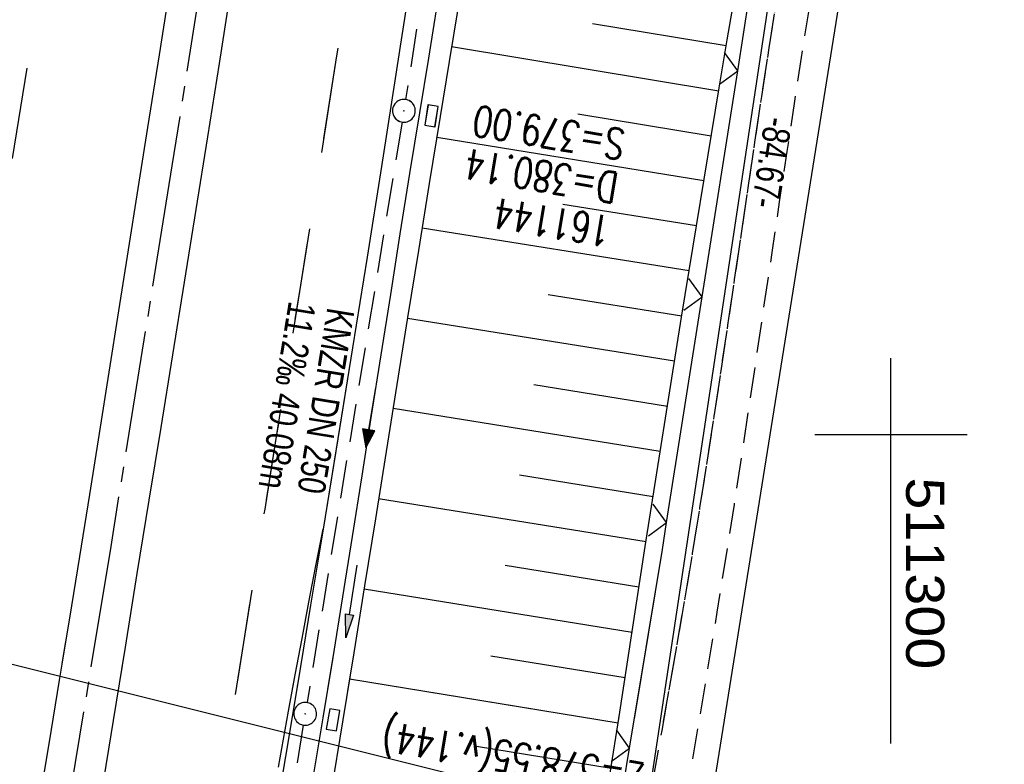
# Model space of a CAD drawing. Extents: x 510946 to 511423, y 462842 to 463807.
# Tile 31 of 33: x 511243 to 511307, y 463678 to 463727. Entities that reach past the tile are written whole.
import ezdxf

# ---------------------------------------------------------------- set-up
doc = ezdxf.new("R2010")
doc.units = 0
doc.header["$LTSCALE"] = 10
doc.header["$MEASUREMENT"] = 0
for name, pattern in [('ACHSE', [5.5, 4, -0.5, 0.5, -0.5]), ('AUSGEZOGEN', [0]), ('LT00', [0]), ('LT02', [0.4, 0.2, -0.2]), ('LT11', [0.3, 0.2, -0.1]), ('STRICHLINIE2', [0.375, 0.25, -0.125])]:
    doc.linetypes.add(name, pattern=pattern)
doc.layers.get('0').update_dxf_attribs({"linetype": 'LT00'})
for name, color, linetype in [('--EK_FBR', 1, 'LT00'), ('--EK_Halt-Pfeil', 4, 'LT00'), ('--EK_Haltung', 7, 'STRICHLINIE2'), ('--EK_Haltung-Text', 140, 'LT00'), ('--EK_Schacht-Text', 5, 'LT00'), ('--EL_DFK_AB_L', 21, 'LT00'), ('--EL_Halt-Pfeil', 4, 'LT00'), ('--EL_Haltung', 182, 'STRICHLINIE2'), ('--EL_Haltung-Text', 182, 'LT00'), ('-AX-093', 35, 'ACHSE'), ('ABSTAND', 8, 'LT00'), ('DFK_AB_L', 21, 'LT00'), ('DFK_KATASTER', 250, 'LT00'), ('PFEIL', 140, 'AUSGEZOGEN'), ('STROM_FREILTG', 80, 'STROMFREILEITUNG'), ('V104_AFBR_BAB', 250, 'LT00'), ('V104_BOESCH', 250, 'LT00'), ('V104_BOSCHUNG', 250, 'LT00'), ('V104_ERDWEG', 250, 'LT11'), ('V104_GRABEN', 250, 'LT00'), ('V104_KA_PRUF', 182, 'LT00'), ('V104_LD_MARK', 250, 'LT00'), ('V104_LG_MARK', 250, 'LT02'), ('V104_RASTER', 250, 'LT00'), ('V104_SINKK', 182, 'LT00'), ('V104_ZAUN', 40, 'LT00'), ('V105_AFBR_BAB', 250, 'LT00'), ('V105_BOESCH', 250, 'LT00'), ('V105_BOSCHUNG', 250, 'LT00'), ('V105_ERDWEG', 250, 'LT11'), ('V105_GRABEN', 250, 'LT00'), ('V105_KA_PRUF', 182, 'LT00'), ('V105_LD_MARK', 250, 'LT00'), ('V105_LG_MARK', 250, 'LT02'), ('V105_RASTER', 250, 'LT00'), ('V105_SINKK', 182, 'LT00'), ('V105_ZAUN', 40, 'LT00')]:
    doc.layers.add(name, color=color, linetype=linetype)
doc.styles.add('Haltungsbeschriftung', font='ARIAL.TTF', dxfattribs={"width": 0.75})
doc.styles.add('schachtbeschriftung', font='romans.shx', dxfattribs={"width": 0.75, "height": 2})
doc.styles.get("Standard").update_dxf_attribs({"font": 'ARIAL.TTF'})
doc.styles.add('Strom', font='txt-alt.shx')
doc.linetypes.add('STROMFREILEITUNG', pattern='A,12.7,-5.5,["xx",Strom,S=2.5,R=0,X=-2.6,Y=-0.85],-4.35', length=22.55)

# ---------------------------------------------------------------- blocks, each defined once
blk = doc.blocks.new('Pfreil3')
at = {"layer": 'PFEIL'}
blk.add_hatch(color=256, dxfattribs=at).paths.add_polyline_path([(-1.549, 0.273), (-1.549, -0.273), (0, 0)])
for p, q in [((-1.549, 0), (-4.831, 0)), ((-1.549, -0.273), (-1.549, 0.273)), ((-1.549, 0.273), (0, 0)), ((0, 0), (-1.549, -0.273))]:
    blk.add_line(p, q, dxfattribs=at)
blk = doc.blocks.new('SYMB0003')
at = {"color": 0, "linetype": 'ByBlock'}
for p, q in [((-0.015712, 0), (0.010166, 0.012015)), ((0, -0.021257), (-0.015712, 0)), ((0.010166, 0.012015), (0, -0.021257))]:
    blk.add_line(p, q, dxfattribs=at)
for points in [[(-0.031395, 0.499013), (-0.093691, 0.491144), (-0.154509, 0.475528), (-0.21289, 0.452414), (-0.267913, 0.422164), (-0.318712, 0.385257), (-0.364484, 0.342274), (-0.404509, 0.293893), (-0.438154, 0.240877), (-0.464888, 0.184062), (-0.484292, 0.124345), (-0.496058, 0.062667), (-0.5, 0)], [(0.5, 0), (0.496057, 0.062667), (0.484292, 0.124345), (0.464888, 0.184062), (0.438153, 0.240877), (0.404509, 0.293893), (0.364484, 0.342274), (0.318712, 0.385257), (0.267913, 0.422164), (0.21289, 0.452414), (0.154509, 0.475528), (0.093691, 0.491144), (0.031395, 0.499013), (-0.031395, 0.499013)], [(-0.5, 0), (-0.496058, -0.062667), (-0.484292, -0.124345), (-0.464888, -0.184062), (-0.438154, -0.240877), (-0.404509, -0.293893), (-0.364485, -0.342274), (-0.318712, -0.385257), (-0.267914, -0.422164), (-0.21289, -0.452414), (-0.154509, -0.475529), (-0.093691, -0.491144), (-0.031395, -0.499014), (0.031395, -0.499014)], [(0.031395, -0.499014), (0.093691, -0.491144), (0.154509, -0.475529), (0.21289, -0.452414), (0.267914, -0.422164), (0.318712, -0.385257), (0.364485, -0.342274), (0.404509, -0.293893), (0.438154, -0.240877), (0.464889, -0.184062), (0.484292, -0.124345), (0.496058, -0.062667), (0.5, 0)]]:
    blk.add_lwpolyline(points, dxfattribs=at)
blk = doc.blocks.new('SYMB0024')
at = {"color": 0, "linetype": 'ByBlock'}
for p, q in [((-0.5, 0.5), (0, 0)), ((0, 0), (0.5, 0.5))]:
    blk.add_line(p, q, dxfattribs=at)
blk = doc.blocks.new('SYMB0652')
at = {"color": 0, "linetype": 'ByBlock'}
blk.add_lwpolyline([(-0.15, -0.075), (0.15, -0.075), (0.15, 0.075), (-0.15, 0.075), (-0.15, -0.075)], dxfattribs=at)
blk = doc.blocks.new('SYMB0070')
at = {"color": 0, "linetype": 'ByBlock'}
for p, q in [((-0.5, 0), (0.2, 0)), ((0.5, 0), (0.2, 0.1)), ((0.2, 0.1), (0.2, 0)), ((0.468, 0), (0.21, 0.086)), ((0.21, 0.086), (0.21, -0.086)), ((0.21, -0.086), (0.468, 0)), ((0.22, -0.072), (0.437, 0)), ((0.23, -0.058), (0.405, 0)), ((0.24, -0.045), (0.374, 0)), ((0.342, 0), (0.25, 0.031)), ((0.25, 0.031), (0.25, -0.031)), ((0.25, -0.031), (0.342, 0)), ((0.26, -0.017), (0.31, 0)), ((0.27, -0.003), (0.279, 0))]:
    blk.add_line(p, q, dxfattribs=at)
for points in [[(0.2, 0), (0.2, -0.1), (0.5, 0)], [(0.437, 0), (0.22, 0.072), (0.22, -0.072)], [(0.405, 0), (0.23, 0.058), (0.23, -0.058)], [(0.374, 0), (0.24, 0.045), (0.24, -0.045)], [(0.31, 0), (0.26, 0.017), (0.26, -0.017)], [(0.279, 0), (0.27, 0.003), (0.27, -0.003)]]:
    blk.add_lwpolyline(points, dxfattribs=at)

msp = doc.modelspace()

# ---------------------------------------------------------------- linework, layer by layer
at = {"layer": '--EK_FBR'}
for points in [[(511260.771, 463781.379), (511260.582, 463780.125), (511259.747, 463774.621), (511258.906, 463769.119), (511257.617, 463760.738), (511256.317, 463752.358), (511255.006, 463743.98), (511254.255, 463739.213), (511253.502, 463734.447), (511252.748, 463729.681), (511251.993, 463724.914), (511251.24, 463720.148), (511250.607, 463716.133), (511249.974, 463712.117), (511249.341, 463708.102), (511248.705, 463704.087), (511248.066, 463700.073), (511247.423, 463696.059), (511246.768, 463692.004), (511246.108, 463687.95), (511245.444, 463683.896), (511244.779, 463679.843), (511244.113, 463675.789)], [(511260.771, 463781.379), (511260.582, 463780.125), (511259.747, 463774.621), (511258.906, 463769.119), (511257.617, 463760.738), (511256.317, 463752.358), (511255.006, 463743.98), (511254.255, 463739.213), (511253.502, 463734.447), (511252.748, 463729.68), (511251.993, 463724.914), (511251.24, 463720.148), (511250.607, 463716.133), (511249.974, 463712.117), (511249.341, 463708.102), (511248.705, 463704.087), (511248.066, 463700.073), (511247.423, 463696.059), (511246.768, 463692.004), (511246.108, 463687.95), (511245.62, 463684.969)], [(511264.539, 463780.558), (511264.423, 463779.783), (511263.61, 463774.354), (511262.793, 463768.927), (511262.024, 463763.851), (511261.25, 463758.776), (511260.473, 463753.701), (511259.693, 463748.627), (511258.912, 463743.553), (511258.171, 463738.748), (511257.429, 463733.943), (511256.683, 463729.139), (511255.931, 463724.335), (511255.173, 463719.533), (511254.412, 463714.765), (511253.645, 463709.998), (511252.874, 463705.232), (511252.1, 463700.467), (511251.326, 463695.701), (511250.544, 463690.88), (511249.762, 463686.059), (511248.979, 463681.238), (511248.194, 463676.417)], [(511264.539, 463780.558), (511264.423, 463779.783), (511263.61, 463774.354), (511262.793, 463768.927), (511262.024, 463763.851), (511261.25, 463758.776), (511260.473, 463753.701), (511259.693, 463748.627), (511258.912, 463743.553), (511258.171, 463738.748), (511257.429, 463733.943), (511256.683, 463729.139), (511255.931, 463724.335), (511255.173, 463719.533), (511254.412, 463714.765), (511253.645, 463709.998), (511252.874, 463705.232), (511252.1, 463700.467), (511251.326, 463695.701), (511250.544, 463690.88), (511249.762, 463686.059), (511249.524, 463684.593)], [(511275.898, 463778.084), (511275.611, 463776.137), (511275.145, 463772.981), (511274.676, 463769.825), (511274.203, 463766.67), (511273.651, 463763.038), (511273.092, 463759.407), (511272.529, 463755.777), (511271.961, 463752.148), (511271.393, 463748.518), (511270.824, 463744.889), (511270.257, 463741.259), (511269.644, 463737.313), (511269.033, 463733.366), (511268.423, 463729.419), (511267.812, 463725.472), (511267.199, 463721.526), (511266.582, 463717.58), (511265.64, 463711.627), (511264.687, 463705.677), (511263.723, 463699.727), (511262.75, 463693.78)], [(511262.75, 463693.78), (511261.931, 463688.815), (511261.108, 463683.85), (511260.282, 463678.886), (511259.454, 463673.923), (511258.626, 463668.959), (511257.706, 463663.439), (511256.787, 463657.918), (511255.867, 463652.398), (511254.945, 463646.878), (511254.02, 463641.358), (511252.728, 463633.689), (511251.429, 463626.022), (511250.123, 463618.356), (511249.249, 463613.245), (511248.371, 463608.134)], [(511262.75, 463693.78), (511262.75, 463693.78), (511261.931, 463688.815), (511261.108, 463683.85), (511261.047, 463683.483)]]:
    msp.add_lwpolyline(points, dxfattribs=at)
at = {"layer": '--EK_Haltung'}
for p, q in [((511274.105, 463759.934), (511268.169, 463721.975)), ((511267.932, 463720.494), (511261.7, 463682.416)), ((511261.456, 463680.936), (511255.145, 463642.864))]:
    msp.add_line(p, q, dxfattribs=at)
at = {"layer": '--EL_DFK_AB_L'}
msp.add_line((511296.348, 463757.398), (511283.952, 463675.162), dxfattribs=at)
at = {"layer": '--EL_Haltung'}
for p, q in [((511274.105, 463759.934), (511268.169, 463721.975)), ((511267.932, 463720.494), (511261.7, 463682.416)), ((511261.456, 463680.936), (511255.145, 463642.864))]:
    msp.add_line(p, q, dxfattribs=at)
at = {"layer": '-AX-093', "ltscale": 0.2}
msp.add_lwpolyline([(511262.648, 463780.97), (511260.626, 463767.59), (511256.77, 463742.6), (511252.835, 463717.623), (511248.821, 463692.658), (511244.728, 463667.706), (511240.556, 463642.767), (511236.305, 463617.841), (511231.975, 463592.929), (511227.566, 463568.031), (511223.079, 463543.147), (511218.513, 463518.277), (511213.868, 463493.422), (511209.145, 463468.581), (511204.343, 463443.756), (511199.463, 463418.946), (511194.504, 463394.151), (511189.467, 463369.372), (511184.351, 463344.61), (511179.157, 463319.863), (511173.885, 463295.133), (511168.534, 463270.42), (511163.106, 463245.724), (511157.599, 463221.046)], dxfattribs=at)
at = {"layer": 'DFK_AB_L'}
msp.add_line((511296.348, 463757.398), (511283.952, 463675.162), dxfattribs=at)
at = {"layer": 'DFK_KATASTER'}
msp.add_line((511288.009, 463674.521), (511297.582, 463734.379), dxfattribs=at)
at = {"layer": 'STROM_FREILTG', "ltscale": 0.05, "flags": 128}
msp.add_lwpolyline([(511122.823, 463715.006), (511141.818, 463710.061), (511317.938, 463666.035), (511401.299, 463644.979)], dxfattribs=at)
at = {"layer": 'V104_AFBR_BAB'}
for points in [[(511260.771, 463781.379), (511260.582, 463780.125), (511259.747, 463774.621), (511258.906, 463769.119), (511257.617, 463760.738), (511256.317, 463752.358), (511255.006, 463743.98), (511254.255, 463739.213), (511253.502, 463734.447), (511252.748, 463729.68), (511251.993, 463724.914), (511251.24, 463720.148), (511250.607, 463716.133), (511249.974, 463712.117), (511249.341, 463708.102), (511248.705, 463704.087), (511248.066, 463700.073), (511247.423, 463696.059), (511246.768, 463692.004), (511246.108, 463687.95), (511245.62, 463684.969)], [(511264.539, 463780.558), (511264.423, 463779.783), (511263.61, 463774.354), (511262.793, 463768.927), (511262.024, 463763.851), (511261.25, 463758.776), (511260.473, 463753.701), (511259.693, 463748.627), (511258.912, 463743.553), (511258.171, 463738.748), (511257.429, 463733.943), (511256.683, 463729.139), (511255.931, 463724.335), (511255.173, 463719.533), (511254.412, 463714.765), (511253.645, 463709.998), (511252.874, 463705.232), (511252.1, 463700.467), (511251.326, 463695.701), (511250.544, 463690.88), (511249.762, 463686.059), (511249.524, 463684.593)], [(511275.898, 463778.084), (511275.611, 463776.137), (511275.145, 463772.981), (511274.676, 463769.825), (511274.203, 463766.67), (511273.651, 463763.038), (511273.092, 463759.407), (511272.529, 463755.777), (511271.961, 463752.148), (511271.393, 463748.518), (511270.824, 463744.889), (511270.257, 463741.259), (511269.644, 463737.313), (511269.033, 463733.366), (511268.423, 463729.419), (511267.812, 463725.472), (511267.199, 463721.526), (511266.582, 463717.58), (511265.64, 463711.627), (511264.687, 463705.677), (511263.723, 463699.727), (511262.75, 463693.78)], [(511262.75, 463693.78), (511262.75, 463693.78), (511261.931, 463688.815), (511261.108, 463683.85), (511261.047, 463683.483)]]:
    msp.add_lwpolyline(points, dxfattribs=at)
at = {"layer": 'V104_BOESCH'}
msp.add_lwpolyline([(511282.161, 463681.45), (511282.168, 463681.496), (511282.739, 463685.216), (511283.311, 463688.935), (511283.887, 463692.654), (511286.27, 463707.701), (511288.74, 463722.734), (511289.27, 463725.889), (511289.801, 463729.044), (511290.331, 463732.199), (511290.859, 463735.354), (511291.381, 463738.51), (511291.895, 463741.668), (511292.4, 463744.827), (511292.892, 463747.988), (511293.836, 463754.334), (511294.721, 463760.689), (511295.547, 463767.052), (511296.313, 463773.423), (511296.336, 463773.632)], dxfattribs=at)
at = {"layer": 'V104_BOSCHUNG'}
for p, q in [((511280.434, 463726.959), (511289.206, 463725.508)), ((511271.178, 463725.45), (511288.71, 463722.549)), ((511279.456, 463721.04), (511288.22, 463719.603)), ((511270.208, 463719.502), (511287.731, 463716.657)), ((511278.487, 463715.118), (511287.248, 463713.709)), ((511269.248, 463713.566), (511286.764, 463710.749)), ((511277.528, 463709.195), (511286.286, 463707.787)), ((511268.296, 463707.642), (511285.808, 463704.825)), ((511276.579, 463703.271), (511285.336, 463701.862)), ((511267.347, 463701.717), (511284.865, 463698.9)), ((511275.636, 463697.346), (511284.401, 463695.936)), ((511266.397, 463695.793), (511283.937, 463692.972)), ((511274.699, 463691.419), (511283.477, 463690.007)), ((511265.443, 463689.869), (511283.02, 463687.042)), ((511273.764, 463685.492), (511282.562, 463684.064)), ((511264.486, 463683.973), (511276.637, 463681.981))]:
    msp.add_line(p, q, dxfattribs=at)
at = {"layer": 'V104_ERDWEG', "flags": 128}
for points in [[(511285.09, 463681.167), (511285.5, 463683.483), (511286.007, 463686.383), (511286.506, 463689.284), (511286.991, 463692.187), (511287.477, 463695.181), (511287.949, 463698.177), (511288.41, 463701.175), (511288.863, 463704.174), (511289.309, 463707.175), (511289.752, 463710.175), (511290.193, 463713.177), (511290.635, 463716.178), (511291.081, 463719.178), (511291.532, 463722.177), (511292.02, 463725.366), (511292.515, 463728.553), (511293.014, 463731.74), (511293.514, 463734.927), (511294.013, 463738.113), (511294.507, 463741.3), (511294.995, 463744.489), (511295.473, 463747.68), (511295.8, 463749.908), (511296.116, 463752.138), (511296.418, 463754.369), (511296.702, 463756.602), (511296.964, 463758.838), (511297.207, 463761.147), (511297.426, 463763.459), (511297.623, 463765.774), (511297.801, 463768.089), (511297.963, 463770.407), (511298.113, 463772.726), (511298.144, 463773.238)], [(511300.461, 463772.733), (511300.387, 463771.889), (511300.152, 463769.294), (511299.907, 463766.701), (511299.65, 463764.108), (511299.38, 463761.517), (511299.092, 463758.928), (511298.757, 463756.102), (511298.401, 463753.279), (511298.027, 463750.458), (511297.637, 463747.639), (511297.224, 463744.772), (511296.798, 463741.907), (511296.363, 463739.043), (511295.92, 463736.181), (511295.472, 463733.319), (511295.022, 463730.457), (511294.571, 463727.595), (511294.123, 463724.734), (511293.679, 463721.871), (511293.176, 463718.564), (511292.679, 463715.256), (511292.187, 463711.947), (511291.697, 463708.638), (511291.207, 463705.328), (511290.713, 463702.02), (511290.215, 463698.712), (511289.709, 463695.406), (511289.192, 463692.101), (511288.588, 463688.34), (511287.97, 463684.581), (511287.36, 463680.949)]]:
    msp.add_lwpolyline(points, dxfattribs=at)
at = {"layer": 'V104_GRABEN'}
for points in [[(511263.065, 463683.288), (511263.406, 463685.382), (511264.045, 463689.349), (511264.679, 463693.317), (511265.308, 463697.285), (511265.935, 463701.254), (511266.561, 463705.223), (511267.189, 463709.191), (511267.819, 463713.159), (511268.453, 463717.126), (511269.094, 463721.092), (511269.68, 463724.68), (511270.269, 463728.267)], [(511271.605, 463728.055), (511271.017, 463724.462), (511270.43, 463720.869), (511269.717, 463716.472), (511269.007, 463712.074), (511268.301, 463707.675), (511267.596, 463703.276), (511266.892, 463698.877), (511266.186, 463694.478), (511265.477, 463690.08), (511264.765, 463685.682), (511264.354, 463683.164)]]:
    msp.add_lwpolyline(points, dxfattribs=at)
at = {"layer": 'V104_LD_MARK'}
msp.add_lwpolyline([(511260.788, 463683.508), (511260.921, 463684.232), (511261.37, 463686.621), (511261.826, 463689.008), (511262.287, 463691.394), (511262.75, 463693.78)], dxfattribs=at)
at = {"layer": 'V104_LG_MARK', "ltscale": 3, "flags": 128}
for points in [[(511257.153, 463683.858), (511257.551, 463686.35), (511258.249, 463690.727), (511258.946, 463695.104), (511259.705, 463699.866), (511260.465, 463704.628), (511261.223, 463709.39), (511261.979, 463714.153), (511262.731, 463718.916), (511263.66, 463724.84), (511264.582, 463730.764), (511265.5, 463736.689), (511266.415, 463742.615), (511267.689, 463750.887), (511268.96, 463759.16), (511270.227, 463767.433), (511271.096, 463773.121), (511271.962, 463778.81), (511271.982, 463778.937)], [(511243.31, 463724.036), (511242.25, 463717.498), (511241.191, 463710.959), (511240.133, 463704.421), (511239.078, 463697.882), (511238.284, 463692.946), (511237.49, 463688.01), (511237.132, 463685.786)]]:
    msp.add_lwpolyline(points, dxfattribs=at)
at = {"layer": 'V104_RASTER'}
for p, q in [((511300, 463679.731), (511300, 463704.999)), ((511295.001, 463699.999), (511305.001, 463699.999))]:
    msp.add_line(p, q, dxfattribs=at)
at = {"layer": 'V104_ZAUN'}
for p, q in [((511289.953, 463723.858), (511292.284, 463738.676)), ((511287.621, 463709.04), (511289.953, 463723.858)), ((511285.29, 463694.223), (511287.621, 463709.04))]:
    msp.add_line(p, q, dxfattribs=at)
msp.add_lwpolyline([(511283.175, 463681.352), (511285.013, 463692.461), (511285.29, 463694.223)], dxfattribs=at)
at = {"layer": 'V105_AFBR_BAB'}
for points in [[(511260.771, 463781.379), (511260.582, 463780.125), (511259.747, 463774.621), (511258.906, 463769.119), (511257.617, 463760.738), (511256.317, 463752.358), (511255.006, 463743.98), (511254.255, 463739.213), (511253.502, 463734.447), (511252.748, 463729.681), (511251.993, 463724.914), (511251.24, 463720.148), (511250.607, 463716.133), (511249.974, 463712.117), (511249.341, 463708.102), (511248.705, 463704.087), (511248.066, 463700.073), (511247.423, 463696.059), (511246.768, 463692.004), (511246.108, 463687.95), (511245.444, 463683.896), (511244.779, 463679.843), (511244.113, 463675.789)], [(511264.539, 463780.558), (511264.423, 463779.783), (511263.61, 463774.354), (511262.793, 463768.927), (511262.024, 463763.851), (511261.25, 463758.776), (511260.473, 463753.701), (511259.693, 463748.627), (511258.912, 463743.553), (511258.171, 463738.748), (511257.429, 463733.943), (511256.683, 463729.139), (511255.931, 463724.335), (511255.173, 463719.533), (511254.412, 463714.765), (511253.645, 463709.998), (511252.874, 463705.232), (511252.1, 463700.467), (511251.326, 463695.701), (511250.544, 463690.88), (511249.762, 463686.059), (511248.979, 463681.238), (511248.194, 463676.417)], [(511262.75, 463693.78), (511261.931, 463688.815), (511261.108, 463683.85), (511260.282, 463678.886), (511259.454, 463673.923), (511258.626, 463668.959), (511257.706, 463663.439), (511256.787, 463657.918), (511255.867, 463652.398), (511254.945, 463646.878), (511254.02, 463641.358), (511252.728, 463633.689), (511251.429, 463626.022), (511250.123, 463618.356), (511249.249, 463613.245), (511248.371, 463608.134)]]:
    msp.add_lwpolyline(points, dxfattribs=at)
at = {"layer": 'V105_AFBR_BAB', "color": 2}
msp.add_lwpolyline([(511275.898, 463778.084), (511275.611, 463776.137), (511275.145, 463772.981), (511274.676, 463769.825), (511274.203, 463766.67), (511273.651, 463763.038), (511273.092, 463759.407), (511272.529, 463755.777), (511271.962, 463752.148), (511271.393, 463748.518), (511270.824, 463744.889), (511270.257, 463741.259), (511269.644, 463737.313), (511269.033, 463733.366), (511268.423, 463729.419), (511267.812, 463725.472), (511267.199, 463721.526), (511266.582, 463717.58), (511265.64, 463711.627), (511264.687, 463705.677), (511263.723, 463699.728), (511262.75, 463693.78)], dxfattribs=at)
at = {"layer": 'V105_BOESCH'}
msp.add_lwpolyline([(511281.596, 463677.777), (511282.168, 463681.496), (511282.739, 463685.216), (511283.311, 463688.935), (511283.887, 463692.654), (511286.27, 463707.701), (511288.74, 463722.734), (511289.27, 463725.889), (511289.801, 463729.044), (511290.331, 463732.199), (511290.859, 463735.354), (511291.381, 463738.51), (511291.895, 463741.668), (511292.4, 463744.827), (511292.892, 463747.988), (511293.836, 463754.334), (511294.721, 463760.689), (511295.547, 463767.052), (511296.313, 463773.423), (511296.336, 463773.632)], dxfattribs=at)
at = {"layer": 'V105_BOSCHUNG'}
for p, q in [((511280.434, 463726.959), (511289.206, 463725.508)), ((511271.178, 463725.45), (511288.71, 463722.549)), ((511279.456, 463721.04), (511288.22, 463719.603)), ((511270.208, 463719.502), (511287.731, 463716.657)), ((511278.487, 463715.118), (511287.248, 463713.709)), ((511269.248, 463713.566), (511286.764, 463710.749)), ((511277.528, 463709.195), (511286.286, 463707.787)), ((511268.296, 463707.642), (511285.808, 463704.825)), ((511276.579, 463703.271), (511285.336, 463701.863)), ((511267.347, 463701.717), (511284.865, 463698.9)), ((511275.636, 463697.346), (511284.401, 463695.936)), ((511266.397, 463695.793), (511283.937, 463692.972)), ((511274.699, 463691.419), (511283.477, 463690.007)), ((511265.443, 463689.869), (511283.02, 463687.042)), ((511273.764, 463685.492), (511282.562, 463684.064)), ((511264.486, 463683.973), (511282.105, 463681.085)), ((511272.825, 463679.566), (511281.646, 463678.107))]:
    msp.add_line(p, q, dxfattribs=at)
at = {"layer": 'V105_ERDWEG', "flags": 128}
for points in [[(511257.464, 463508.687), (511257.306, 463509.395), (511257.158, 463510.105), (511257.031, 463510.815), (511256.936, 463511.527), (511256.883, 463512.24), (511256.879, 463512.963), (511256.919, 463513.687), (511256.99, 463514.412), (511257.083, 463515.138), (511257.187, 463515.864), (511257.631, 463518.879), (511258.081, 463521.882), (511258.537, 463524.877), (511259.002, 463527.866), (511259.476, 463530.849), (511259.96, 463533.831), (511260.469, 463536.896), (511260.988, 463539.961), (511261.515, 463543.027), (511262.048, 463546.094), (511262.585, 463549.162), (511263.123, 463552.231), (511263.66, 463555.3), (511264.194, 463558.371), (511264.723, 463561.442), (511265.245, 463564.516), (511265.758, 463567.589), (511266.28, 463570.796), (511266.793, 463574.003), (511267.299, 463577.21), (511267.799, 463580.417), (511268.297, 463583.624), (511268.796, 463586.832), (511269.297, 463590.039), (511269.804, 463593.244), (511270.319, 463596.448), (511270.844, 463599.65), (511271.383, 463602.85), (511271.921, 463605.959), (511272.471, 463609.067), (511273.031, 463612.172), (511273.599, 463615.277), (511274.171, 463618.38), (511274.746, 463621.484), (511275.32, 463624.588), (511275.891, 463627.692), (511276.457, 463630.798), (511277.015, 463633.903), (511277.563, 463637.012), (511278.063, 463639.917), (511278.555, 463642.824), (511279.039, 463645.732), (511279.519, 463648.641), (511279.996, 463651.55), (511280.473, 463654.46), (511280.951, 463657.369), (511281.433, 463660.278), (511281.921, 463663.185), (511282.416, 463666.091), (511282.921, 463668.991), (511283.433, 463671.89), (511283.95, 463674.789), (511284.469, 463677.687), (511284.986, 463680.585), (511285.5, 463683.483), (511286.007, 463686.383), (511286.506, 463689.284), (511286.991, 463692.187), (511287.477, 463695.181), (511287.949, 463698.177), (511288.41, 463701.175), (511288.863, 463704.174), (511289.309, 463707.175), (511289.752, 463710.175), (511290.193, 463713.177), (511290.635, 463716.178), (511291.081, 463719.178), (511291.532, 463722.177), (511292.02, 463725.366), (511292.515, 463728.553), (511293.014, 463731.74), (511293.514, 463734.927), (511294.013, 463738.113), (511294.507, 463741.3), (511294.995, 463744.489), (511295.473, 463747.68), (511295.8, 463749.908), (511296.116, 463752.138), (511296.418, 463754.369), (511296.702, 463756.602), (511296.964, 463758.838), (511297.207, 463761.147), (511297.426, 463763.459), (511297.623, 463765.774), (511297.801, 463768.089), (511297.963, 463770.407), (511298.113, 463772.726), (511298.144, 463773.238)], [(511300.461, 463772.733), (511300.387, 463771.889), (511300.152, 463769.294), (511299.907, 463766.701), (511299.65, 463764.108), (511299.38, 463761.517), (511299.092, 463758.928), (511298.757, 463756.102), (511298.401, 463753.279), (511298.027, 463750.458), (511297.637, 463747.639), (511297.224, 463744.772), (511296.798, 463741.907), (511296.363, 463739.043), (511295.92, 463736.181), (511295.472, 463733.319), (511295.022, 463730.457), (511294.571, 463727.595), (511294.123, 463724.734), (511293.679, 463721.871), (511293.176, 463718.564), (511292.679, 463715.256), (511292.187, 463711.947), (511291.697, 463708.638), (511291.207, 463705.328), (511290.713, 463702.02), (511290.215, 463698.712), (511289.709, 463695.406), (511289.192, 463692.101), (511288.588, 463688.34), (511287.97, 463684.581), (511287.34, 463680.824), (511286.699, 463677.068), (511286.051, 463673.314), (511285.397, 463669.561), (511284.741, 463665.808), (511283.048, 463656.165), (511281.35, 463646.524), (511279.645, 463636.884), (511278.888, 463632.62), (511278.133, 463628.356), (511277.378, 463624.093), (511276.627, 463619.829), (511275.881, 463615.563), (511275.141, 463611.298), (511274.409, 463607.031), (511273.686, 463602.763), (511272.708, 463596.879), (511271.749, 463590.993), (511270.809, 463585.103), (511269.886, 463579.209), (511268.98, 463573.311), (511268.09, 463567.408), (511267.633, 463564.345), (511267.177, 463561.281), (511266.72, 463558.218), (511266.259, 463555.155), (511265.791, 463552.093), (511265.313, 463549.035), (511264.824, 463545.979), (511264.319, 463542.927), (511263.797, 463539.879), (511263.255, 463536.838), (511262.69, 463533.801), (511262.344, 463532.003), (511261.993, 463530.207), (511261.641, 463528.41), (511261.292, 463526.611), (511260.95, 463524.811), (511260.62, 463523.007), (511260.305, 463521.198), (511260.01, 463519.382), (511259.737, 463517.559), (511259.493, 463515.728), (511259.408, 463515.017), (511259.334, 463514.306), (511259.279, 463513.594), (511259.25, 463512.884), (511259.253, 463512.176), (511259.295, 463511.471), (511259.374, 463510.818), (511259.485, 463510.167), (511259.62, 463509.519), (511259.772, 463508.872), (511259.931, 463508.226)]]:
    msp.add_lwpolyline(points, dxfattribs=at)
at = {"layer": 'V105_GRABEN'}
for points in [[(511262.108, 463677.468), (511262.76, 463681.417), (511263.406, 463685.382), (511264.045, 463689.349), (511264.679, 463693.317), (511265.308, 463697.285), (511265.935, 463701.254), (511266.561, 463705.223), (511267.189, 463709.191), (511267.819, 463713.159), (511268.453, 463717.126), (511269.094, 463721.092), (511269.68, 463724.68), (511270.269, 463728.267)], [(511271.605, 463728.055), (511271.017, 463724.462), (511270.43, 463720.869), (511269.717, 463716.472), (511269.008, 463712.074), (511268.301, 463707.675), (511267.596, 463703.276), (511266.892, 463698.877), (511266.186, 463694.478), (511265.477, 463690.08), (511264.765, 463685.682), (511264.047, 463681.285), (511263.232, 463676.34)]]:
    msp.add_lwpolyline(points, dxfattribs=at)
at = {"layer": 'V105_LD_MARK'}
msp.add_lwpolyline([(511259.827, 463678.175), (511260.153, 463680.008), (511260.482, 463681.841), (511260.921, 463684.232), (511261.37, 463686.621), (511261.826, 463689.008), (511262.287, 463691.394), (511262.75, 463693.78)], dxfattribs=at)
at = {"layer": 'V105_LG_MARK', "ltscale": 3, "flags": 128}
for points in [[(511249.378, 463635.549), (511249.671, 463637.517), (511249.966, 463639.485), (511250.264, 463641.452), (511250.795, 463644.881), (511251.339, 463648.308), (511251.892, 463651.733), (511252.454, 463655.157), (511253.02, 463658.58), (511253.589, 463662.003), (511254.157, 463665.426), (511254.723, 463668.849), (511255.439, 463673.223), (511256.148, 463677.598), (511256.851, 463681.974), (511257.551, 463686.35), (511258.249, 463690.727), (511258.946, 463695.104), (511259.705, 463699.866), (511260.465, 463704.628), (511261.223, 463709.39), (511261.979, 463714.153), (511262.731, 463718.916), (511263.66, 463724.84), (511264.582, 463730.764), (511265.5, 463736.689), (511266.415, 463742.615), (511267.689, 463750.887), (511268.96, 463759.16), (511270.227, 463767.433), (511271.096, 463773.121), (511271.962, 463778.81), (511271.982, 463778.937)], [(511243.31, 463724.036), (511242.25, 463717.498), (511241.191, 463710.96), (511240.133, 463704.421), (511239.078, 463697.882), (511238.284, 463692.946), (511237.49, 463688.01), (511236.695, 463683.074), (511235.898, 463678.138), (511235.097, 463673.203), (511234.117, 463667.208), (511233.131, 463661.214), (511232.137, 463655.221), (511231.138, 463649.229), (511230.082, 463642.935), (511229.019, 463636.642), (511227.948, 463630.35), (511226.869, 463624.06), (511225.981, 463618.919), (511225.088, 463613.779), (511224.191, 463608.639), (511223.293, 463603.5), (511222.395, 463598.361), (511221.465, 463593.035), (511220.534, 463587.709), (511219.601, 463582.384), (511218.664, 463577.059), (511217.629, 463571.206), (511216.588, 463565.355), (511215.542, 463559.504), (511214.492, 463553.654), (511213.429, 463547.751), (511212.365, 463541.849), (511211.299, 463535.946), (511210.233, 463530.044), (511209.439, 463525.646), (511208.644, 463521.249), (511207.846, 463516.852), (511207.043, 463512.456), (511206.233, 463508.062), (511205.414, 463503.669), (511204.644, 463499.587), (511203.867, 463495.506), (511203.084, 463491.427), (511202.298, 463487.348), (511201.51, 463483.269)]]:
    msp.add_lwpolyline(points, dxfattribs=at)
at = {"layer": 'V105_RASTER'}
for p, q in [((511300, 463695), (511300, 463705)), ((511295.001, 463700), (511305.001, 463700))]:
    msp.add_line(p, q, dxfattribs=at)
at = {"layer": 'V105_ZAUN'}
for p, q in [((511289.953, 463723.858), (511292.284, 463738.676)), ((511287.621, 463709.041), (511289.953, 463723.858)), ((511285.29, 463694.223), (511287.621, 463709.041)), ((511280.408, 463664.623), (511282.856, 463679.422))]:
    msp.add_line(p, q, dxfattribs=at)
msp.add_lwpolyline([(511282.856, 463679.422), (511285.013, 463692.461), (511285.29, 463694.223)], dxfattribs=at)

# ---------------------------------------------------------------- block references
at = {"layer": '--EK_Halt-Pfeil', "xscale": 3.999999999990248, "yscale": 4, "zscale": 4, "rotation": 260.7056000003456}
msp.add_blockref('SYMB0070', (511265.872, 463701.103), dxfattribs=at)
at = {"layer": '--EL_Halt-Pfeil', "xscale": 3.999999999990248, "yscale": 4, "zscale": 4, "rotation": 260.7056000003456}
msp.add_blockref('SYMB0070', (511265.872, 463701.103), dxfattribs=at)
at = {"layer": 'PFEIL', "rotation": 261.34228325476}
msp.add_blockref('Pfreil3', (511264.252, 463686.661), dxfattribs=at)
at = {"layer": 'V104_KA_PRUF', "xscale": 1.499999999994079, "yscale": 1.5, "zscale": 1.5, "rotation": 264.4991999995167}
msp.add_blockref('SYMB0003', (511268.053, 463721.234), dxfattribs=at)
at = {"layer": 'V104_SINKK', "xscale": 4.499999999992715, "yscale": 4.5, "zscale": 4.5, "rotation": 261.2516648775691}
msp.add_blockref('SYMB0652', (511269.864, 463720.905), dxfattribs=at)
at = {"layer": 'V104_ZAUN', "xscale": 2.099999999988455, "yscale": 2.099999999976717, "zscale": 2.1, "rotation": 81.05942999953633}
for p in [(511289.953, 463723.858), (511287.621, 463709.04), (511285.29, 463694.223)]:
    msp.add_blockref('SYMB0024', p, dxfattribs=at)
at = {"layer": 'V105_KA_PRUF', "xscale": 1.499999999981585, "yscale": 1.5, "zscale": 1.5, "rotation": 257.7114000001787}
for p in [(511268.053, 463721.234), (511261.579, 463681.676)]:
    msp.add_blockref('SYMB0003', p, dxfattribs=at)
at = {"layer": 'V105_SINKK', "yscale": 4.5, "zscale": 4.5}
for p, xscale, rotation in [((511269.864, 463720.905), 4.500000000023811, 260.3319184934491), ((511263.409, 463681.289), 4.500000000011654, 260.4881628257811)]:
    msp.add_blockref('SYMB0652', p, dxfattribs=dict(at, xscale=xscale, rotation=rotation))
at = {"layer": 'V105_ZAUN', "yscale": 2.099999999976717, "zscale": 2.1}
for p, xscale, rotation in [((511289.953, 463723.858), 2.099999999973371, 81.06000000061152), ((511287.621, 463709.041), 2.099999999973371, 81.06000000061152), ((511285.29, 463694.223), 2.099999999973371, 81.06000000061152), ((511282.856, 463679.422), 2.10000000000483, 80.6082199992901)]:
    msp.add_blockref('SYMB0024', p, dxfattribs=dict(at, xscale=xscale, rotation=rotation))

# ---------------------------------------------------------------- texts
at = {"layer": '--EK_Haltung-Text', "style": 'Haltungsbeschriftung', "width": 0.75}
for s, p in [('11.2‰ 40.08m', (511260.514, 463708.802)), ('KMZR DN 250', (511263.041, 463708.389))]:
    msp.add_text(s, height=1.8, rotation=-99.29439, dxfattribs=at).set_placement(p)
at = {"layer": '--EK_Schacht-Text', "style": 'schachtbeschriftung', "width": 0.75}
for s, rotation, p in [('S=379.00', -189.2944, (511282.669, 463719.979)), ('D=380.14', -189.2944, (511282.203, 463717.137)), ('161144', -189.2944, (511281.738, 463714.295)), ('Z=378.55(v.144)', -189.41328, (511283.938, 463678.39))]:
    msp.add_text(s, height=2, rotation=rotation, dxfattribs=at).set_placement(p)
at = {"layer": '--EL_Haltung-Text', "style": 'Haltungsbeschriftung', "width": 0.75}
msp.add_text('KMZR DN 250', height=1.8, rotation=-99.29439, dxfattribs=at).set_placement((511263.041, 463708.389))
at = {"layer": 'ABSTAND', "width": 0.75}
msp.add_text(' -84.67-', height=1.8, rotation=-98.57229, dxfattribs=at).set_placement((511291.829, 463721.427))
at = {"layer": 'V104_RASTER', "width": 1.08}
msp.add_text(' 511300', height=2.5, rotation=-89.99863, dxfattribs=at).set_placement((511301, 463698.232))

doc.saveas('drawing.dxf')
